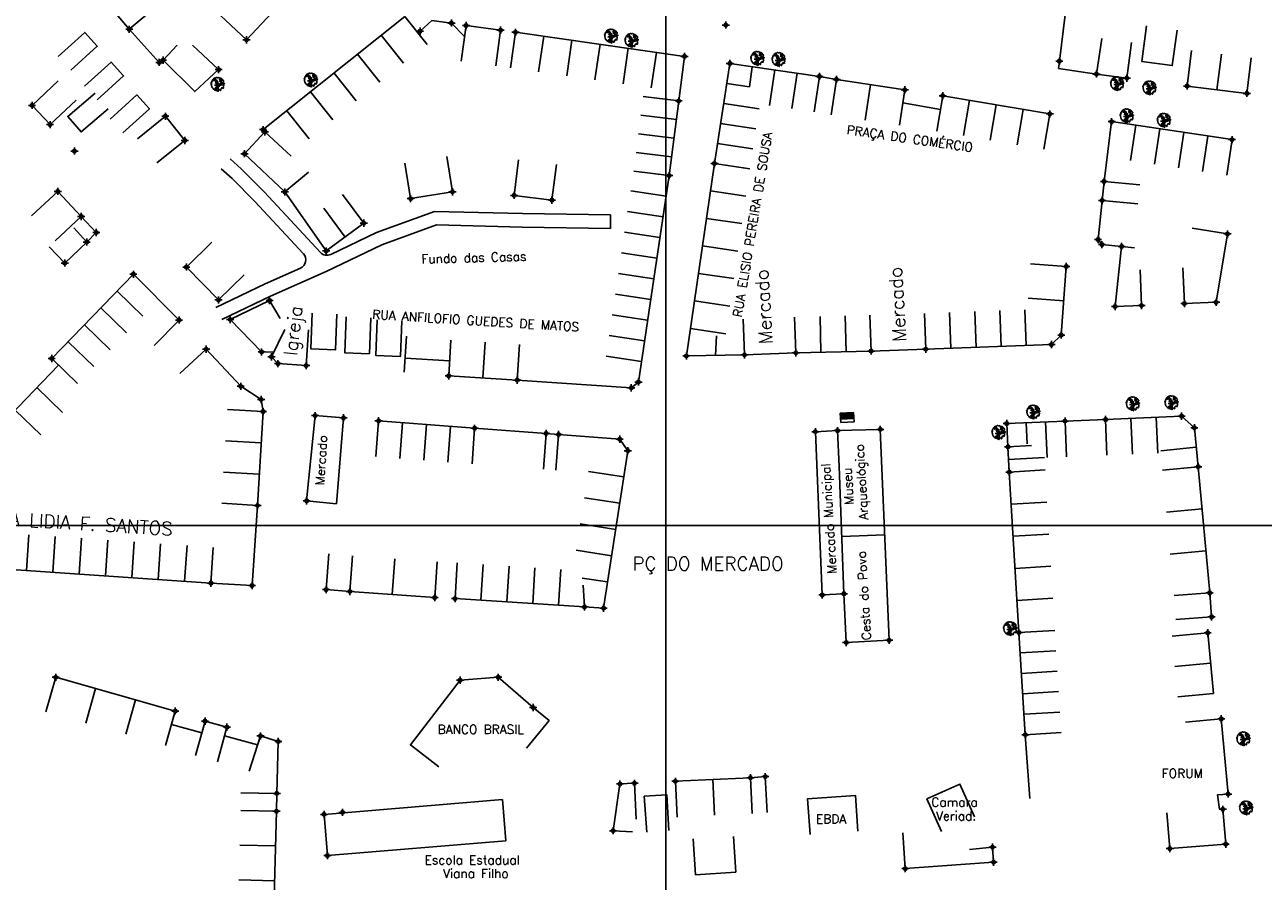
# Model space of a CAD drawing. Extents: x 539028 to 544996, y 8596245 to 8601028.
# Tile 6 of 41: x 541502 to 541779, y 8597684 to 8597875. Entities that reach past the tile are written whole.
import ezdxf
from ezdxf.enums import TextEntityAlignment as Align
from ezdxf.lldxf.tags import DXFTag

# ---------------------------------------------------------------- set-up
doc = ezdxf.new("R2010")
doc.units = 0
doc.header["$MEASUREMENT"] = 0
doc.header["$PDMODE"] = 34
doc.header["$PDSIZE"] = 0.8
for name, color, linetype in [('ARVORE', 100, 'Continuous'), ('CAMPO_FUT', 7, 'Continuous'), ('CASA', 2, 'Continuous'), ('CERCA', 9, 'CERCA_LINE'), ('CX', 7, 'Continuous'), ('ESTACAO', 4, 'Continuous'), ('ESTRADA_BARRO', 7, 'DASHED'), ('MALHA', 9, 'Continuous'), ('TEXTO', 2, 'Continuous'), ('TXT_NRUA', 2, 'Continuous')]:
    doc.layers.add(name, color=color, linetype=linetype)
doc.styles.add('GEOSIS', font='ROMANS.SHX')
doc.styles.get("Standard").update_dxf_attribs({"font": 'romans.shx'})
doc.linetypes.add('CERCA_LINE', pattern='A,0.5,-0.2,["X",Standard,S=0.1,R=0,X=-0.1,Y=-0.05],-0.25', length=0.95)
tags = doc.linetypes.add('DASHED', pattern=[0.75, 0.5, -0.25]).pattern_tags.tags
tags[6:7] = [DXFTag(74, 4), DXFTag(75, 0), DXFTag(340, '0'), DXFTag(46, 1.0), DXFTag(50, 0.0), DXFTag(44, 0.0), DXFTag(45, 0.0)]
tags[4:5] = [DXFTag(74, 4), DXFTag(75, 0), DXFTag(340, '0'), DXFTag(46, 1.0), DXFTag(50, 0.0), DXFTag(44, 0.0), DXFTag(45, 0.0)]

# ---------------------------------------------------------------- blocks, each defined once
blk = doc.blocks.new('CAMPO')
at = {"layer": 'CAMPO_FUT'}
for p, q in [((-12.92, 36.45), (-22.33, 45.42)), ((-33.62, 14.73), (-12.92, 36.45)), ((-43.03, 23.7), (-33.62, 14.73))]:
    blk.add_line(p, q, dxfattribs=at)
for points in [[(-55.1, 11.03), (-10.26, 58.08)], [(-10.26, 58.08), (-55.1, 11.03)], [(-10.26, 58.08), (58.51, -7.45)], [(24.13, 25.31), (-20.72, -21.74)], [(-55.1, 11.03), (13.67, -54.51)], [(58.51, -7.45), (13.67, -54.51)], [(46.44, -20.12), (37.03, -11.15), (16.33, -32.87), (25.74, -41.84)], [(37.03, -11.15), (16.33, -32.87)]]:
    blk.add_lwpolyline(points, dxfattribs=at)
blk.add_circle((1.7, 1.79), 11.96, dxfattribs=at)
for centre, start, end in [((-23.27, 25.59), 226.37855, 46.37855), ((26.68, -22.01), 46.37855, 226.37855)]:
    blk.add_arc(centre, 5.73, start, end, dxfattribs=at)
blk = doc.blocks.new('C')
at = {"layer": 'CASA'}
blk.add_lwpolyline([(0, 0), (0, 8)], dxfattribs=at)
blk = doc.blocks.new('ARVORE6')
for points in [[(-1.78, 2.18), (-1.87, 2.12), (-1.86, 2.06), (-1.96, 2), (-2.05, 1.97), (-2.08, 1.89), (-2.06, 1.79), (-2.1, 1.68), (-2.19, 1.63), (-2.27, 1.6), (-2.33, 1.57), (-2.45, 1.36), (-2.33, 1.3), (-2.23, 1.35), (-2.22, 1.26), (-2.33, 1.2), (-2.41, 1.18), (-2.5, 1.15), (-2.45, 1.07), (-2.41, 1.02), (-2.44, 0.93), (-2.62, 0.85), (-2.67, 0.79), (-2.68, 0.7), (-2.63, 0.68), (-2.63, 0.68), (-2.72, 0.62), (-2.77, 0.64), (-2.8, 0.64), (-2.76, 0.56), (-2.6, 0.57), (-2.52, 0.53), (-2.52, 0.45), (-2.55, 0.3), (-2.67, 0.25), (-2.67, 0.14), (-2.62, 0.04), (-2.54, -0.02), (-2.64, -0.1), (-2.71, -0.18), (-2.55, -0.26), (-2.51, -0.35), (-2.52, -0.52), (-2.56, -0.64), (-2.47, -0.83), (-2.4, -0.89), (-2.4, -0.98), (-2.37, -1.12), (-2.27, -1.33), (-2.13, -1.49), (-2.01, -1.61), (-1.91, -1.6), (-1.82, -1.73), (-1.82, -1.97), (-1.67, -2.08), (-1.49, -2.07), (-1.39, -2.11), (-1.32, -2.23), (-1.16, -2.42), (-0.93, -2.41), (-0.86, -2.4), (-0.72, -2.42), (-0.63, -2.56), (-0.57, -2.61), (-0.47, -2.6), (-0.42, -2.64), (-0.31, -2.66), (-0.21, -2.67), (-0.05, -2.69), (0.08, -2.72), (0.33, -2.98), (0.41, -2.85), (0.29, -2.74), (0.37, -2.7), (0.37, -2.57), (0.35, -2.45), (0.49, -2.41), (0.48, -2.27), (0.55, -2.2), (0.71, -2.27), (0.86, -2.29), (0.93, -2.24), (1.05, -2.42), (1.2, -2.34), (1.2, -2.58), (1.34, -2.57), (1.43, -2.44), (1.51, -2.34), (1.36, -2.24), (1.43, -2.14), (1.39, -2.09), (1.47, -2.01), (1.5, -1.96), (1.43, -1.84), (1.5, -1.8), (1.6, -1.74), (1.69, -1.67), (1.78, -1.64), (1.8, -1.74), (1.86, -1.66), (1.81, -1.55), (1.82, -1.42), (1.99, -1.37), (2.13, -1.42), (2.06, -1.53), (2.22, -1.64), (2.33, -1.61), (2.46, -1.55), (2.59, -1.56), (2.55, -1.46), (2.48, -1.32), (2.56, -1.2), (2.63, -1.06), (2.62, -0.92), (2.62, -0.78), (2.67, -0.66), (2.68, -0.46), (2.57, -0.39), (2.51, -0.26), (2.59, -0.13), (2.7, -0.02), (2.83, 0.11), (2.96, 0.28), (2.92, 0.43), (2.91, 0.44), (2.81, 0.32), (2.7, 0.39), (2.73, 0.48), (2.68, 0.53), (2.6, 0.48), (2.4, 0.45), (2.42, 0.58), (2.5, 0.64), (2.48, 0.76), (2.34, 0.89), (2.54, 0.99), (2.59, 1.1), (2.57, 1.23), (2.55, 1.36), (2.62, 1.47), (2.63, 1.57), (2.5, 1.63), (2.35, 1.59), (2.24, 1.71), (2.23, 1.89), (2.21, 1.98), (2.15, 2.13), (1.92, 2.14), (1.79, 2.22), (1.77, 2.29), (1.73, 2.39), (1.69, 2.5), (1.51, 2.62), (1.35, 2.59), (1.28, 2.53), (1.19, 2.58), (1.11, 2.69), (0.99, 2.74), (0.84, 2.66), (0.73, 2.81), (0.32, 2.98), (0.23, 2.85), (0.07, 2.78), (-0.06, 2.82), (-0.27, 2.96), (-0.48, 3), (-0.62, 2.87), (-0.7, 2.78), (-0.82, 2.74), (-0.98, 2.81), (-1.11, 2.78), (-1.2, 2.57), (-1.42, 2.56), (-1.58, 2.52), (-1.57, 2.41), (-1.77, 2.34), (-1.73, 2.23), (-1.75, 2.2)], [(-0.88, 2.44), (-0.95, 2.35), (-0.87, 2.29), (-0.92, 2.24), (-0.88, 2.15), (-0.78, 2.14), (-0.74, 2.15), (-0.67, 2.08), (-0.7, 2.02), (-0.8, 1.98), (-0.92, 1.89), (-0.95, 1.77), (-0.81, 1.75), (-0.7, 1.77), (-0.59, 1.82), (-0.46, 1.77), (-0.51, 1.71), (-0.49, 1.63), (-0.34, 1.66), (-0.27, 1.68), (-0.09, 1.52), (-0.27, 1.42), (-0.32, 1.37), (-0.18, 1.25), (0, 1.26), (0.14, 1.15), (0.04, 1.02), (-0.03, 0.86), (-0.02, 0.8), (-0.17, 0.76), (-0.27, 0.72), (-0.29, 0.58), (-0.48, 0.53), (-0.51, 0.64), (-0.48, 0.74), (-0.6, 0.74), (-0.74, 0.68), (-0.83, 0.62), (-0.91, 0.65), (-0.75, 0.84), (-0.75, 0.9), (-0.78, 0.97), (-0.71, 1.09), (-0.8, 1.19), (-0.68, 1.38), (-0.8, 1.61), (-0.8, 1.69), (-0.88, 1.7), (-0.97, 1.64), (-1.06, 1.59), (-1.12, 1.63), (-1.14, 1.67), (-1.32, 1.64), (-1.38, 1.57), (-1.51, 1.46), (-1.51, 1.46), (-1.56, 1.55), (-1.56, 1.63), (-1.61, 1.7), (-1.56, 1.82), (-1.53, 1.91), (-1.43, 1.98), (-1.4, 2.07), (-1.26, 2.08), (-1.21, 2.2), (-1.1, 2.21), (-0.99, 2.32), (-0.95, 2.39)], [(-0.91, 1.69), (-1.13, 1.76), (-1.24, 2.14), (-1.27, 2.14), (-1.18, 1.78), (-1.57, 1.66), (-1.57, 1.63), (-1.12, 1.73), (-0.99, 1.67)], [(-1.27, 1.75), (-1.25, 1.72), (-1.3, 1.74)], [(-1.06, 1.74), (-1.06, 1.72), (-1.01, 1.73)], [(0, 0.91), (-0.4, 1.34), (-0.4, 1.68), (-0.44, 1.68), (-0.45, 1.4), (-0.8, 1.64), (-0.81, 1.61), (-0.48, 1.35), (-0.18, 0.98), (-0.75, 0.89), (-0.75, 0.86), (-0.15, 0.91), (-0.07, 0.81)], [(-0.49, 0.94), (-0.49, 0.89), (-0.53, 0.92)], [(-0.51, 1.38), (-0.49, 1.43)], [(-0.35, 1.21), (-0.32, 1.26), (-0.39, 1.24)], [(-0.22, 1), (-0.25, 0.91), (-0.29, 0.97), (-0.29, 0.92)], [(-0.23, 1.06), (-0.18, 1.12), (-0.27, 1.1)], [(-0.09, 0.88), (-0.05, 0.95), (-0.13, 0.9), (-0.09, 0.99)], [(1.21, 2.06), (1.32, 1.92), (1.4, 1.99), (1.43, 2.02), (1.55, 2.02), (1.51, 1.88), (1.59, 1.85), (1.69, 1.84), (1.75, 1.77), (1.61, 1.68), (1.7, 1.6), (1.85, 1.57), (1.72, 1.47), (1.62, 1.45), (1.48, 1.42), (1.48, 1.18), (1.36, 1.16), (1.19, 1.3), (1.2, 1.31), (1.09, 1.3), (1.07, 1.23), (0.97, 1.25), (0.92, 1.33), (1.11, 1.55), (1.06, 1.66), (1.03, 1.75), (0.96, 1.81), (0.99, 1.96), (0.83, 2.05), (0.94, 2.19), (0.97, 2.22), (1.05, 2.28), (1.1, 2.22), (1.25, 2.06), (1.28, 2.03)], [(1.17, 1.62), (1.07, 1.45), (1.49, 1.26), (1.49, 1.24), (1.03, 1.41), (0.94, 1.3)], [(1.07, 1.61), (1.51, 1.9), (1.55, 1.88), (1.16, 1.57)], [(1.11, 1.63), (1.17, 1.6), (1.14, 1.67), (1.22, 1.64), (1.22, 1.69)], [(1.17, 1.41), (1.13, 1.38), (1.18, 1.41), (1.18, 1.35)], [(1.35, 0.46), (1.31, 0.36), (1.17, 0.31), (1.19, 0.12), (1.23, 0.12), (1.35, 0.12), (1.61, 0.22), (1.69, 0.16), (1.65, 0.07), (1.7, -0.02), (1.84, -0.09), (1.93, -0.07), (2.01, -0.17), (2.19, -0.18), (2.26, -0.21), (2.39, -0.13), (2.33, 0.05), (2.47, 0.12), (2.51, 0.31), (2.33, 0.5), (2.42, 0.64), (2.36, 0.77), (2.27, 0.83), (2.12, 0.82), (2.02, 0.94), (1.83, 0.86), (1.8, 0.82), (1.62, 0.74), (1.48, 0.64), (1.48, 0.48), (1.33, 0.48), (1.32, 0.31)], [(1.34, 1.8), (1.41, 1.76), (1.41, 1.82)], [(1.38, 0.16), (1.81, 0.34), (1.96, 0.66), (1.97, 0.94), (1.97, 0.62), (1.88, 0.35), (2.44, 0.3), (1.88, 0.29), (1.7, 0.18)], [(1.47, 0.19), (1.51, 0.17), (1.52, 0.22), (1.55, 0.21), (1.61, 0.25), (1.71, 0.21)], [(1.78, 0.32), (1.84, 0.28), (1.77, 0.29)], [(1.88, 0.47), (1.93, 0.45), (1.88, 0.43), (1.91, 0.4), (1.85, 0.38)], [(1.98, 0.34), (1.98, 0.28), (2.02, 0.34)], [(0.19, -1.76), (0.02, -1.82), (0.05, -1.9), (0, -1.95), (-0.03, -1.97), (-0.07, -2.06), (-0.05, -2.11), (-0.03, -2.18), (-0.17, -2.19), (-0.25, -2.1), (-0.38, -2.11), (-0.49, -2.16), (-0.53, -2.05), (-0.56, -2.02), (-0.66, -1.97), (-0.77, -2.06), (-0.84, -2.13), (-1.03, -2.13), (-1.06, -2.11), (-1.07, -2.02), (-1.11, -1.99), (-1.25, -1.88), (-1.09, -1.77), (-1, -1.63), (-1.02, -1.52), (-0.91, -1.45), (-0.76, -1.31), (-0.7, -1.28), (-0.54, -1.31), (-0.45, -1.44), (-0.34, -1.39), (-0.2, -1.28), (0, -1.15), (-0.09, -0.96), (0.07, -0.87), (0.11, -0.89), (0.41, -1.08), (0.32, -1.14), (0.26, -1.19), (0.28, -1.24), (0.43, -1.31), (0.32, -1.38), (0.37, -1.96), (0.39, -2), (0.31, -1.87), (0.43, -1.76), (0.43, -1.68), (0.36, -1.63), (0.21, -1.68), (0.12, -1.73)], [(-0.77, -1.87), (-1.1, -2.03), (-0.78, -1.91), (-0.7, -2.04), (-0.73, -1.88)], [(-0.19, -1.31), (-0.25, -1.56), (-0.84, -1.91), (-0.27, -1.66), (-0.33, -2.11), (-0.26, -2.1), (-0.05, -1.15)], [(-0.27, -1.58), (-0.28, -1.66), (-0.33, -1.61), (-0.35, -1.67), (-0.39, -1.65), (-0.41, -1.68)], [(-0.29, -1.96), (-0.24, -1.98), (-0.31, -2.01)], [(-0.27, -1.74), (-0.21, -1.78), (-0.29, -1.83)], [(-0.21, -1.55), (-0.16, -1.58), (-0.24, -1.57)], [(-0.18, -1.24), (-0.1, -1.25), (-0.18, -1.29), (-0.1, -1.33), (-0.18, -1.35), (-0.1, -1.41)]]:
    blk.add_lwpolyline(points)

msp = doc.modelspace()

# ---------------------------------------------------------------- linework, layer by layer
at = {"layer": 'ARVORE'}
for p in [(541633.352, 8597872.295, 699.908), (541637.905, 8597871.323, 699.976), (541666.042, 8597867.305, 699.871), (541670.784, 8597867.063, 699.865), (541545.4, 8597861.52, 699.094), (541566.226, 8597862.48, 699.139), (541746.451, 8597861.655, 700.609), (541753.683, 8597860.717, 700.702), (541748.607, 8597854.481, 700.69), (541756.904, 8597853.484, 700.779), (541727.7, 8597788.285, 702.822), (541749.953, 8597790.126, 702.888), (541758.6, 8597790.389, 702.828), (541719.94, 8597783.708, 703.016), (541722.532, 8597739.901, 704.455), (541774.678, 8597715.273, 705.01), (541775.279, 8597699.837, 705.489)]:
    msp.add_point(p, dxfattribs=at)
at = {"layer": 'CASA'}
for p, q in [((541551.785, 8597871.635, 698.549), (541569.891, 8597891.064, 698.549)), ((541551.785, 8597871.635, 699.155), (541545.946, 8597877.104, 699.155)), ((541610.788, 8597865.414, 700.066), (541611.916, 8597873.334, 700.066)), ((541611.916, 8597873.334, 700.066), (541649.705, 8597867.951, 700.066)), ((541763.015, 8597869.266, 701.285), (541762.033, 8597861.327, 701.285)), ((541649.705, 8597867.951, 700.066), (541648.401, 8597857.981, 700.066)), ((541659.838, 8597866.37, 699.959), (541656.382, 8597844.014, 699.959)), ((541775.4, 8597859.673, 701.285), (541776.383, 8597867.612, 701.285)), ((541683.67, 8597862.81, 700.239), (541682.454, 8597854.902, 700.239)), ((541698.939, 8597860.462, 700.239), (541683.67, 8597862.81, 700.239)), ((541762.033, 8597861.327, 701.285), (541775.4, 8597859.673, 701.285)), ((541507.87, 8597852.702, 699.354), (541513.747, 8597858.13, 699.354)), ((541640.466, 8597858.994, 700.066), (541648.401, 8597857.981, 700.066)), ((541648.401, 8597857.981, 700.066), (541646.272, 8597841.311, 700.066)), ((541697.723, 8597852.555, 700.239), (541698.939, 8597860.462, 700.239)), ((541707.406, 8597859.155, 700.709), (541706.062, 8597851.269, 700.709)), ((541731.357, 8597855.074, 700.709), (541707.406, 8597859.155, 700.709)), ((541730.013, 8597847.187, 700.709), (541731.357, 8597855.074, 700.709)), ((541743.478, 8597840.006, 701.384), (541745.173, 8597853.369, 701.384)), ((541745.173, 8597853.369, 701.384), (541772.079, 8597849.345, 701.384)), ((541772.079, 8597849.345, 701.384), (541770.896, 8597841.433, 701.384)), ((541656.382, 8597844.014, 700.808), (541650.105, 8597801, 700.808)), ((541656.382, 8597844.014, 699.959), (541664.288, 8597842.792, 699.959)), ((541646.272, 8597841.311, 700.066), (541638.336, 8597842.325, 700.066)), ((541639.394, 8597795.181, 700.066), (541646.272, 8597841.311, 700.066)), ((541569.611, 8597824.471, 700.912), (541560.362, 8597837.66, 700.912)), ((541573.25, 8597837.11, 700.912), (541578.006, 8597830.678, 700.912)), ((541569.053, 8597834.007, 700.912), (541573.809, 8597827.574, 700.912)), ((541578.006, 8597830.678, 700.912), (541569.611, 8597824.471, 700.912)), ((541508.247, 8597800.434, 700.562), (541526.505, 8597819.265, 700.562)), ((541526.505, 8597819.265, 700.562), (541536.718, 8597809.043, 700.562)), ((541735.027, 8597821.01, 700.626), (541733.906, 8597805.679, 700.626)), ((541536.718, 8597809.043, 700.562), (541531.117, 8597803.331, 700.562)), ((541674.258, 8597809.702, 702.215), (541674.574, 8597801.708, 702.215)), ((541691.403, 8597802.108, 702.215), (541691.131, 8597810.103, 702.215)), ((541733.906, 8597805.679, 700.626), (541731.715, 8597803.554, 700.626)), ((541612.84, 8597803.594, 700.066), (541612.302, 8597795.612, 700.066)), ((541731.715, 8597803.554, 700.626), (541703.616, 8597802.523, 700.626)), ((541513.991, 8597794.865, 700.562), (541508.247, 8597800.434, 700.562)), ((541650.105, 8597801, 700.808), (541663.109, 8597801.255, 700.808)), ((541663.109, 8597801.255, 700.808), (541663.109, 8597801.255, 700.808)), ((541674.574, 8597801.708, 702.215), (541691.403, 8597802.108, 702.215)), ((541555.069, 8597791.287, 700.565), (541550.492, 8597794.23, 700.565)), ((541612.302, 8597795.612, 700.066), (541637.787, 8597793.893, 700.066)), ((541637.787, 8597793.893, 700.066), (541639.394, 8597795.181, 700.066)), ((541555.494, 8597788.579, 700.565), (541547.509, 8597789.057, 700.565)), ((541555.494, 8597788.579, 700.565), (541555.069, 8597791.287, 700.565)), ((541554.239, 8597767.604, 700.565), (541555.494, 8597788.579, 700.565)), ((541581.306, 8597786.51, 701.416), (541602.788, 8597784.854, 701.416)), ((541734.751, 8597786.469, 703.265), (541721.71, 8597785.901, 703.265)), ((541721.71, 8597785.901, 703.265), (541721.989, 8597780.713, 703.265)), ((541726.057, 8597786.09, 703.265), (541726.283, 8597781.361, 703.265)), ((541760.8, 8597787.57, 703.066), (541743.815, 8597786.799, 703.066)), ((541763.66, 8597784.978, 703.066), (541760.8, 8597787.57, 703.066)), ((541602.788, 8597784.854, 701.416), (541602.219, 8597776.874, 701.416)), ((541621.543, 8597783.463, 701.416), (541635.202, 8597782.421, 701.416)), ((541764.52, 8597776.259, 703.066), (541763.66, 8597784.978, 703.066)), ((541635.202, 8597782.421, 701.416), (541637.017, 8597779.842, 701.416)), ((541727.25, 8597780.985, 703.311), (541721.989, 8597780.713, 703.311)), ((541721.989, 8597780.713, 703.311), (541722.294, 8597775.061, 703.311)), ((541637.017, 8597779.842, 701.416), (541631.608, 8597744.653, 701.416)), ((541730.13, 8597778.318, 703.311), (541722.142, 8597777.887, 703.311)), ((541722.294, 8597775.061, 704.661), (541730.279, 8597775.543, 704.661)), ((541724.457, 8597739.211, 704.661), (541722.294, 8597775.061, 704.661)), ((541756.559, 8597775.473, 703.066), (541764.52, 8597776.259, 703.066)), ((541543.837, 8597750.257), (541544.317, 8597758.243)), ((541467.217, 8597755.522), (541543.837, 8597750.257)), ((541584.934, 8597755.679, 702.966), (541584.368, 8597747.699, 702.966)), ((541594.421, 8597755.006, 702.966), (541593.855, 8597747.026, 702.966)), ((541593.855, 8597747.026, 702.966), (541574.881, 8597748.372, 702.966)), ((541631.608, 8597744.653, 701.416), (541627.34, 8597744.935, 701.416)), ((541724.457, 8597739.211, 705.431), (541732.442, 8597739.693, 705.431)), ((541725.873, 8597716.387, 705.431), (541724.457, 8597739.211, 705.431)), ((541509.134, 8597729.206, 702.722), (541506.963, 8597721.507, 702.722)), ((541535.873, 8597721.667, 702.722), (541509.134, 8597729.206, 702.722)), ((541533.702, 8597713.968, 702.722), (541535.873, 8597721.667, 702.722)), ((541733.857, 8597716.882, 705.431), (541725.873, 8597716.387, 705.431)), ((541664.441, 8597706.759, 705.707), (541647.645, 8597705.97, 705.707)), ((541647.645, 8597705.97, 705.707), (541648.021, 8597697.979, 705.707)), ((541608.98, 8597701.9, 704.351), (541569.117, 8597698.587, 704.351)), ((541608.98, 8597701.9, 704.351), (541609.746, 8597692.678, 704.351)), ((541558.488, 8597699.279, 704.193), (541550.489, 8597699.413, 704.193)), ((541557.846, 8597675.98, 704.193), (541558.488, 8597699.279, 704.193)), ((541569.117, 8597698.587, 704.351), (541569.884, 8597689.364, 704.351)), ((541569.884, 8597689.364, 704.351), (541609.746, 8597692.678, 704.351))]:
    msp.add_line(p, q, dxfattribs=at)
for points, elevation in [([(541531.714, 8597879.146), (541525.583, 8597874.007), (541521.868, 8597878.439), (541522.756, 8597879.347), (541527.999, 8597883.578)], 699.194), ([(541555.491, 8597851.579), (541587.206, 8597876.887)], 699.485), ([(541590.578, 8597873.577), (541593.216, 8597875.985), (541597.597, 8597875.392), (541600.526, 8597872.368)], 699.902), ([(541607.509, 8597865.864), (541608.577, 8597873.793), (541600.858, 8597874.832), (541599.79, 8597866.904)], 699.902), ([(541742.953, 8597871.922), (541741.784, 8597864.008), (541733.301, 8597865.26), (541733.493, 8597866.89), (541734.782, 8597877.206)], 700.655), ([(541533.134, 8597867.097), (541540.24, 8597860.076), (541545.561, 8597864.99), (541539.722, 8597870.459)], 699.194), ([(541533.134, 8597867.097), (541536.289, 8597870.42)], 699.194), ([(541749.623, 8597871.023), (541748.555, 8597863.095), (541741.784, 8597864.008)], 700.739), ([(541679.858, 8597863.473), (541659.838, 8597866.37)], 700.239), ([(541664.843, 8597865.645), (541664.188, 8597861.119)], 700.239), ([(541678.712, 8597855.555), (541679.858, 8597863.473)], 700.808), ([(541683.67, 8597862.81), (541679.858, 8597863.473)], 700.239), ([(541509.703, 8597862.457), (541503.859, 8597856.994), (541507.87, 8597852.702)], 699.188), ([(541659.147, 8597861.899), (541664.188, 8597861.119)], 699.959), ([(541698.489, 8597857.536), (541706.886, 8597856.105)], 700.239), ([(541531.771, 8597844.15), (541538.006, 8597849.163), (541533.66, 8597854.569), (541527.425, 8597849.556)], 699.594), ([(541560.362, 8597837.66), (541551.353, 8597846.202), (541555.906, 8597851.088), (541561.759, 8597845.634)], 700.299), ([(541555.906, 8597851.088), (541555.491, 8597851.579)], 699.507), ([(541560.362, 8597837.66), (541551.353, 8597846.202)], 700.299), ([(541587.183, 8597844.065), (541588.47, 8597836.169), (541597.84, 8597837.696), (541596.554, 8597845.592)], 701.049), ([(541612.616, 8597844.826), (541611.626, 8597836.888), (541620.075, 8597835.834), (541621.065, 8597843.773)], 700.958), ([(541560.362, 8597837.66), (541565.62, 8597842.063)], 700.299), ([(541751.439, 8597839.219), (541743.478, 8597840.006), (541743.058, 8597835.755), (541751.019, 8597834.968)], 701.384), ([(541503.767, 8597832.316), (541509.607, 8597837.783), (541514.847, 8597832.184), (541509.007, 8597826.717)], 699.428), ([(541763.169, 8597829.58), (541771.06, 8597828.268), (541768.523, 8597812.999), (541761.43, 8597812.718), (541761.113, 8597820.712)], 702.079), ([(541551.253, 8597819.106), (541545.531, 8597813.515), (541538.346, 8597820.869), (541544.068, 8597826.46)], 700.252), ([(541751.535, 8597820.277), (541751.837, 8597812.283), (541745.937, 8597812.06), (541747.402, 8597825.485)], 702.46), ([(541727.049, 8597821.594), (541735.027, 8597821.01)], 700.626), ([(541557.873, 8597801.848), (541555.176, 8597801.897), (541548.151, 8597809.152), (541556.952, 8597813.38)], 701.454), ([(541556.952, 8597813.38), (541559.345, 8597809.358)], 700.642), ([(541662.793, 8597809.249), (541663.109, 8597801.255), (541674.574, 8597801.708)], 702.215), ([(541691.403, 8597802.108), (541703.616, 8597802.523), (541703.344, 8597810.518)], 700.626), ([(541565.659, 8597806.841), (541565.133, 8597798.858), (541558.82, 8597799.302), (541557.364, 8597800.813), (541560.374, 8597806.921)], 701.454), ([(541587.575, 8597805.396), (541587.049, 8597797.413)], 701.454), ([(541656.607, 8597801.127), (541656.863, 8597805.497)], 700.808), ([(541550.492, 8597794.23), (541542.767, 8597802.532), (541536.91, 8597797.082)], 700.565), ([(541597.477, 8597804.541), (541596.985, 8597796.557)], 700.066), ([(541605.136, 8597804.069), (541604.643, 8597796.084)], 700.066), ([(541587.252, 8597800.501), (541597.19, 8597799.888)], 701.454), ([(541495.228, 8597783.884), (541509.76, 8597798.977)], 700.696), ([(541596.985, 8597796.557), (541612.302, 8597795.612)], 700.066), ([(541580.691, 8597778.533), (541581.306, 8597786.51)], 701.416), ([(541744.105, 8597778.804), (541743.815, 8597786.799), (541734.751, 8597786.469), (541735.099, 8597778.477)], 703.265), ([(541602.788, 8597784.854), (541618.772, 8597783.715)], 701.416), ([(541618.204, 8597775.735), (541618.772, 8597783.715), (541621.543, 8597783.463), (541620.934, 8597775.487)], 701.416), ([(541683.91, 8597784.325), (541678.939, 8597784.087), (541680.486, 8597747.603), (541685.329, 8597747.878), (541685.845, 8597736.991), (541695.45, 8597737.485)], 704.683), ([(541695.45, 8597737.485), (541693.458, 8597784.612), (541683.91, 8597784.325), (541684.293, 8597776.334)], 704.683), ([(541685.329, 8597747.878), (541684.293, 8597776.334)], 704.683), ([(541764.52, 8597776.259), (541767.099, 8597748.059)], 703.066), ([(541544.317, 8597758.243), (541543.837, 8597750.257), (541553.024, 8597749.705), (541554.239, 8597767.604), (541546.257, 8597768.145)], 700.565), ([(541694.454, 8597761.048), (541684.862, 8597760.699)], 704.683), ([(541575.448, 8597756.352), (541574.881, 8597748.372), (541569.576, 8597748.799), (541570.217, 8597756.773)], 702.966), ([(541598.908, 8597754.774), (541598.396, 8597746.79)], 701.416), ([(541626.846, 8597751.386), (541632.51, 8597750.518)], 701.416), ([(541627.34, 8597744.935), (541627.042, 8597749.812)], 701.416), ([(541759.532, 8597742.097), (541767.509, 8597742.707), (541767.099, 8597748.059), (541759.123, 8597747.449)], 703.066), ([(541598.396, 8597746.79), (541627.34, 8597744.935)], 701.416), ([(541759.94, 8597724.861), (541767.905, 8597725.6), (541766.647, 8597739.16), (541758.682, 8597738.421)], 704.398), ([(541767.276, 8597732.382), (541759.31, 8597731.643)], 704.692), ([(541757.53, 8597698.89), (541758.174, 8597690.916), (541770.673, 8597691.927), (541770.016, 8597699.718), (541769.267, 8597699.751), (541768.85, 8597702.981), (541771.224, 8597703.123), (541769.672, 8597719.914), (541761.706, 8597719.178)], 704.692), ([(541535.031, 8597718.682), (541541.798, 8597716.808)], 702.722), ([(541545.28, 8597710.355), (541547.415, 8597718.065), (541542.521, 8597719.42), (541540.386, 8597711.71)], 703.42), ([(541554.918, 8597716.097), (541552.354, 8597708.212)], 703.795), ([(541558.555, 8597703.273), (541558.897, 8597714.869), (541554.918, 8597716.097)], 703.795), ([(541668.19, 8597699.029), (541667.759, 8597707.017), (541664.441, 8597706.759), (541664.817, 8597698.768)], 705.791), ([(541558.488, 8597699.279), (541558.555, 8597703.273), (541550.556, 8597703.407)], 704.193), ([(541638.887, 8597697.527), (541638.522, 8597705.518), (541635.271, 8597705.37), (541633.729, 8597694.937)], 705.604), ([(541641.24, 8597694.571), (541640.699, 8597702.646), (541645.771, 8597702.93), (541646.218, 8597694.943)], 706.281), ([(541638.094, 8597694.703), (541633.729, 8597694.937)], 706.281), ([(541698.462, 8597694.427), (541699.046, 8597686.449), (541718.773, 8597687.892), (541718.537, 8597691.258)], 706.281)]:
    msp.add_lwpolyline(points, dxfattribs=dict(at, elevation=elevation))
for points in [[(541752.975, 8597874.751), (541751.904, 8597866.823), (541758.723, 8597865.902), (541759.794, 8597873.83)], [(541509.694, 8597867.948), (541515.624, 8597873.318), (541518.426, 8597870.224), (541512.495, 8597864.854)], [(541515.592, 8597861.318), (541521.522, 8597866.688), (541524.323, 8597863.594), (541518.393, 8597858.224)], [(541517.93, 8597859.738), (541511.845, 8597854.544), (541514.815, 8597851.066), (541520.899, 8597856.259)], [(541521.342, 8597853.952), (541527.272, 8597859.321), (541530.074, 8597856.227), (541524.143, 8597850.858)], [(541750.296, 8597825.154), (541747.402, 8597825.485), (541743.002, 8597825.892), (541742.133, 8597827.032), (541743.058, 8597835.755)], [(541516.075, 8597826.463), (541518.222, 8597828.6), (541514.847, 8597832.184)], [(541513.228, 8597829.647), (541516.075, 8597826.463), (541511.166, 8597821.778), (541507.708, 8597825.369)], [(541566.484, 8597810.562), (541566.183, 8597802.568), (541571.68, 8597802.361), (541571.982, 8597810.355)], [(541574.066, 8597809.72), (541573.765, 8597801.726), (541579.262, 8597801.518), (541579.564, 8597809.513)], [(541581.016, 8597809.098), (541580.715, 8597801.104), (541586.212, 8597800.896), (541586.514, 8597808.891)], [(541614.339, 8597713.361), (541619.428, 8597719.533), (541615.873, 8597722.465), (541608.06, 8597729.216), (541599.529, 8597728.575), (541588.425, 8597714.096), (541594.773, 8597709.228)], [(541707.126, 8597694.736), (541703.861, 8597702.039), (541711.264, 8597705.348), (541714.529, 8597698.045)], [(541677.751, 8597694.06), (541677.171, 8597702.039), (541687.886, 8597702.818), (541688.466, 8597694.839)], [(541651.651, 8597693.084), (541652.171, 8597685.101), (541661.132, 8597685.685), (541660.612, 8597693.668)], [(541713.407, 8597690.748), (541718.537, 8597691.258)]]:
    msp.add_lwpolyline(points, dxfattribs=at)
at = {"layer": 'CASA', "elevation": 701.687}
msp.add_lwpolyline([(541571.934, 8597767.953), (541573.473, 8597787.166), (541567.135, 8597787.673), (541565.226, 8597768.625), (541571.934, 8597767.953)], close=True, dxfattribs=at)
at = {"layer": 'CASA', "color": 7}
for points in [[(541684.5, 8597788.248), (541687.496, 8597788.402)], [(541684.5, 8597788.248), (541684.6, 8597786.163)], [(541684.51, 8597788.048), (541687.506, 8597788.203)], [(541684.52, 8597787.848), (541687.516, 8597788.003)], [(541684.531, 8597787.649), (541687.527, 8597787.803)], [(541684.541, 8597787.449), (541687.537, 8597787.603)], [(541684.551, 8597787.249), (541687.547, 8597787.404)], [(541684.561, 8597787.049), (541687.557, 8597787.204)], [(541684.572, 8597786.85), (541687.568, 8597787.004)], [(541684.6, 8597786.163), (541687.598, 8597786.285)], [(541687.496, 8597788.392), (541687.598, 8597786.285)]]:
    msp.add_lwpolyline(points, dxfattribs=at)
at = {"layer": 'CASA'}
for p in [(541525.583, 8597874.007, 699.194), (541597.597, 8597875.392, 699.862), (541600.858, 8597874.832, 699.902), (541608.577, 8597873.793, 699.949), (541551.785, 8597871.635, 699.155), (541590.578, 8597873.577, 699.902), (541611.916, 8597873.334, 700.066), (541533.134, 8597867.097, 699.346), (541649.705, 8597867.951, 700.45), (541659.838, 8597866.37, 699.959), (541733.493, 8597866.89, 700.446), (541545.561, 8597864.99, 699.2), (541679.858, 8597863.473, 700.239), (541683.67, 8597862.81, 700.512), (541741.784, 8597864.008, 700.655), (541748.555, 8597863.095, 700.739), (541698.939, 8597860.462, 700.019), (541762.033, 8597861.327, 701.072), (541648.401, 8597857.981, 700.525), (541707.406, 8597859.155, 700.709), (541775.4, 8597859.673, 701.285), (541503.859, 8597856.994, 698.975), (541533.66, 8597854.569, 699.594), (541731.357, 8597855.074, 700.626), (541507.87, 8597852.702, 699.188), (541555.491, 8597851.579, 699.485), (541745.173, 8597853.369, 700.919), (541538.006, 8597849.163, 699.399), (541555.906, 8597851.088, 699.507), (541772.079, 8597849.345, 701.439), (541513.332, 8597846.789, 699.354), (541551.353, 8597846.202, 699.736), (541656.382, 8597844.014, 700.808), (541646.272, 8597841.311, 700.93), (541509.607, 8597837.783, 699.428), (541597.84, 8597837.696, 701.049), (541743.478, 8597840.006, 701.388), (541560.362, 8597837.66, 700.299), (541588.47, 8597836.169, 701.045), (541611.626, 8597836.888, 701.025), (541620.075, 8597835.834, 700.958), (541743.058, 8597835.755, 701.384), (541514.847, 8597832.184, 699.891), (541578.006, 8597830.678, 700.912), (541518.222, 8597828.6, 699.961), (541742.133, 8597827.032, 701.622), (541771.06, 8597828.268, 702.079), (541516.075, 8597826.463, 700.076), (541569.611, 8597824.471, 700.658), (541743.002, 8597825.892, 701.663), (541747.402, 8597825.485, 701.846), (541511.166, 8597821.778, 700.151), (541526.505, 8597819.265, 700.059), (541538.346, 8597820.869, 700.171), (541735.027, 8597821.01, 702.108), (541545.531, 8597813.515, 700.252), (541556.952, 8597813.38, 700.642), (541768.523, 8597812.999, 702.537), (541745.937, 8597812.06, 702.258), (541751.837, 8597812.283, 702.46), (541761.43, 8597812.718, 702.467), (541536.718, 8597809.043, 700.253), (541548.151, 8597809.152, 700.45), (541733.906, 8597805.679, 702.789), (541542.767, 8597802.532, 700.565), (541555.176, 8597801.897, 700.792), (541674.574, 8597801.708, 702.215), (541691.403, 8597802.108, 702.357), (541703.616, 8597802.523, 702.462), (541731.715, 8597803.554, 702.787), (541508.247, 8597800.434, 700.562), (541557.364, 8597800.813, 701.143), (541558.82, 8597799.302, 701.135), (541650.105, 8597801, 701.995), (541663.109, 8597801.255, 702.202), (541565.133, 8597798.858, 701.126), (541596.985, 8597796.557, 701.692), (541550.492, 8597794.23, 701.029), (541612.302, 8597795.612, 701.795), (541637.787, 8597793.893, 702.087), (541639.394, 8597795.181, 702.038), (541555.069, 8597791.287, 701.077), (541555.494, 8597788.579, 701.159), (541567.135, 8597787.673, 701.661), (541573.473, 8597787.166, 701.395), (541581.306, 8597786.51, 701.416), (541721.71, 8597785.901, 703.265), (541734.751, 8597786.469, 703.39), (541743.815, 8597786.799, 703.066), (541760.8, 8597787.57, 703.122), (541602.788, 8597784.854, 701.9), (541618.772, 8597783.715, 702.322), (541621.543, 8597783.463, 702.109), (541635.202, 8597782.421, 702.439), (541678.939, 8597784.087, 704.722), (541683.91, 8597784.325, 704.709), (541693.458, 8597784.612, 704.69), (541763.66, 8597784.978, 703.131), (541637.017, 8597779.842, 702.647), (541721.989, 8597780.713, 703.377), (541722.294, 8597775.061, 703.311), (541764.52, 8597776.259, 703.347), (541565.226, 8597768.625, 701.687), (541554.239, 8597767.604, 701.721), (541543.837, 8597750.257, 702.143), (541553.024, 8597749.705, 702.236), (541569.576, 8597748.799, 702.369), (541574.881, 8597748.372, 702.738), (541593.855, 8597747.026, 702.966), (541598.396, 8597746.79, 703.074), (541680.486, 8597747.603, 704.647), (541685.329, 8597747.878, 704.747), (541767.099, 8597748.059, 704.28), (541627.34, 8597744.935, 703.724), (541631.608, 8597744.653, 703.837), (541767.509, 8597742.707, 704.27), (541724.457, 8597739.211, 704.661), (541766.647, 8597739.16, 704.398), (541685.845, 8597736.991, 704.729), (541695.45, 8597737.485, 704.683), (541509.134, 8597729.206, 702.722), (541599.529, 8597728.575, 703.749), (541608.06, 8597729.216, 703.795), (541535.873, 8597721.667, 703.349), (541615.873, 8597722.465, 704.351), (541542.521, 8597719.42, 703.42), (541769.672, 8597719.914, 704.808), (541547.415, 8597718.065, 703.921), (541554.918, 8597716.097, 703.824), (541725.873, 8597716.387, 705.431), (541558.897, 8597714.869, 703.795), (541635.271, 8597705.37, 705.604), (541638.522, 8597705.518, 705.631), (541647.645, 8597705.97, 705.707), (541664.441, 8597706.759, 705.788), (541667.759, 8597707.017, 705.791), (541558.555, 8597703.273, 704.226), (541771.224, 8597703.123, 705.777), (541558.488, 8597699.279, 704.193), (541770.016, 8597699.718, 705.927), (541569.117, 8597698.587, 704.399), (541573.259, 8597699.022, 704.231), (541633.729, 8597694.937, 705.72), (541718.537, 8597691.258, 706.322), (541770.673, 8597691.927, 705.867), (541569.884, 8597689.364, 704.812), (541758.174, 8597690.916, 705.992), (541699.046, 8597686.449, 706.281), (541718.773, 8597687.892, 706.281)]:
    msp.add_point(p, dxfattribs=at)
at = {"layer": 'CERCA'}
for points, elevation in [([(541525.583, 8597874.007), (541532.291, 8597866.602), (541533.134, 8597867.097)], 699.194), ([(541546.887, 8597716.16), (541554.262, 8597714.08)], 703.42), ([(541725.873, 8597716.387), (541726.888, 8597702.154)], 705.431)]:
    msp.add_lwpolyline(points, dxfattribs=dict(at, elevation=elevation))
msp.add_point((541532.291, 8597866.602, 699.331), dxfattribs=at)
at = {"layer": 'CX'}
msp.add_point((541658.933, 8597874.954, 699.622), dxfattribs=at)
at = {"layer": 'ESTRADA_BARRO'}
for p, q in [((541548.119, 8597845.084), (541550.622, 8597842.843)), ((541546.118, 8597842.849), (541548.55, 8597840.672)), ((541550.622, 8597842.843), (541555.788, 8597837.585)), ((541548.55, 8597840.672), (541553.62, 8597835.512)), ((541555.788, 8597837.585), (541568.307, 8597824.142)), ((541553.62, 8597835.512), (541564.514, 8597823.814)), ((541580.88, 8597828.62), (541593.803, 8597833.324)), ((541593.803, 8597833.324), (541613.469, 8597832.815)), ((541582.045, 8597825.851), (541594.294, 8597830.31)), ((541594.294, 8597830.31), (541613.408, 8597829.815)), ((541613.469, 8597832.815), (541633.183, 8597832.521)), ((541633.183, 8597832.521), (541633.138, 8597829.521)), ((541570.637, 8597823.702), (541580.88, 8597828.62)), ((541613.408, 8597829.815), (541633.138, 8597829.521)), ((541569.592, 8597819.873), (541582.045, 8597825.851)), ((541555.931, 8597817.123), (541563.858, 8597820.621)), ((541557.187, 8597814.398), (541569.592, 8597819.873)), ((541544.966, 8597811.856), (541555.931, 8597817.123)), ((541546.264, 8597809.151), (541557.187, 8597814.398))]:
    msp.add_line(p, q, dxfattribs=at)
for centre, start, end in [((541563.05, 8597822.451), 293.81577, 42.96192), ((541569.771, 8597825.505), 222.96192, 295.64476)]:
    msp.add_arc(centre, 2, start, end, dxfattribs=at)
at = {"layer": 'MALHA'}
for p, q in [((541645.513, 8601028.275), (541645.513, 8596264.109)), ((539050.307, 8597763.105), (544995.7, 8597763.105))]:
    msp.add_line(p, q, dxfattribs=at)

# ---------------------------------------------------------------- block references
at = {"layer": 'ARVORE', "xscale": 0.5260327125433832, "yscale": 0.5260327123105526, "zscale": 0.526032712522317}
for p in [(541633.256, 8597872.464, 699.908), (541637.81, 8597871.493, 699.976), (541665.946, 8597867.475, 699.871), (541670.689, 8597867.233, 699.865), (541566.13, 8597862.65, 699.139), (541746.356, 8597861.825, 700.609), (541545.304, 8597861.69, 699.094), (541753.587, 8597860.887, 700.702), (541748.512, 8597854.65, 700.69), (541756.808, 8597853.653, 700.779), (541749.858, 8597790.295, 702.888), (541758.504, 8597790.558, 702.828), (541727.604, 8597788.455, 702.822), (541719.844, 8597783.878, 703.016), (541722.437, 8597740.07, 704.455), (541774.582, 8597715.442, 705.01), (541775.183, 8597700.006, 705.489)]:
    msp.add_blockref('ARVORE6', p, dxfattribs=at)
at = {"layer": 'CASA'}
for p, rotation in [((541592.196, 8597870.634, 699.371), 38.58906183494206), ((541586.91, 8597866.416, 699.485), 38.58906183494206), ((541617.086, 8597864.517, 700.066), 351.8926753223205), ((541623.384, 8597863.62, 700.066), 351.8926753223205), ((541629.682, 8597862.723, 700.066), 351.8926753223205), ((541635.98, 8597861.826, 700.066), 351.8926753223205), ((541581.624, 8597862.198, 699.485), 38.58906183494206), ((541642.279, 8597860.928, 700.066), 351.8926753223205), ((541768.716, 8597860.5, 701.285), 352.945365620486), ((541576.339, 8597857.98, 699.485), 38.58906183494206), ((541669.848, 8597864.921, 700.239), 171.766269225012), ((541674.853, 8597864.197, 700.239), 171.766269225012), ((541691.304, 8597861.636, 700.239), 171.260971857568), ((541571.053, 8597853.762, 699.485), 38.58906183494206), ((541713.393, 8597858.135, 700.709), 170.3295662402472), ((541565.767, 8597849.544, 699.485), 38.58906183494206), ((541658.456, 8597857.427, 699.959), 261.2112993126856), ((541719.381, 8597857.114, 700.709), 170.3295662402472), ((541725.369, 8597856.094, 700.709), 170.3295662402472), ((541639.933, 8597854.827, 700.066), 262.7191090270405), ((541657.764, 8597852.956, 699.959), 261.2112993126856), ((541749.371, 8597844.652, 701.384), 351.4936435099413), ((541639.401, 8597850.659, 700.066), 262.7191090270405), ((541754.752, 8597843.847, 701.384), 351.4936435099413), ((541760.133, 8597843.042, 701.384), 351.4936435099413), ((541765.515, 8597842.237, 701.384), 351.4936435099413), ((541657.073, 8597848.485, 699.959), 261.2112993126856), ((541638.869, 8597846.492, 700.066), 262.7191090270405), ((541645.584, 8597836.698, 700.066), 81.51985865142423), ((541655.485, 8597837.869, 700.808), 261.697980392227), ((541644.896, 8597832.085, 700.066), 81.51985865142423), ((541654.588, 8597831.724, 700.808), 261.697980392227), ((541644.208, 8597827.472, 700.066), 81.51985865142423), ((541653.692, 8597825.579, 700.808), 261.697980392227), ((541643.52, 8597822.859, 700.066), 81.51985865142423), ((541642.833, 8597818.246, 700.066), 81.51985865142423), ((541652.795, 8597819.434, 700.808), 261.697980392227), ((541528.597, 8597809.93, 700.562), 45.88664555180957), ((541642.145, 8597813.633, 700.066), 81.51985865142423), ((541726.488, 8597813.928, 700.626), 265.815917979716), ((541524.946, 8597806.164, 700.562), 45.88664555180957), ((541651.898, 8597813.289, 700.808), 261.697980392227), ((541714.562, 8597810.93, 700.626), 182.1014880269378), ((541720.182, 8597811.136, 700.626), 182.1014880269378), ((541725.802, 8597811.342, 700.626), 182.1014880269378), ((541641.457, 8597809.02, 700.066), 81.51985865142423), ((541680.183, 8597801.841, 702.215), 1.359528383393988), ((541685.793, 8597801.974, 702.215), 1.359528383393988), ((541708.942, 8597810.723, 700.626), 182.1014880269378), ((541521.294, 8597802.398, 700.562), 45.88664555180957), ((541640.769, 8597804.407, 700.066), 81.51985865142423), ((541651.002, 8597807.144, 700.808), 261.697980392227), ((541517.643, 8597798.631, 700.562), 45.88664555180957), ((541640.082, 8597799.794, 700.066), 81.51985865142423), ((541510.679, 8597788.397, 700.696), 46.08562255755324), ((541505.835, 8597783.366, 700.696), 46.08562255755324), ((541586.062, 8597778.12, 701.416), 355.5921369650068), ((541730.404, 8597786.28, 703.265), 182.4939190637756), ((541749.477, 8597787.056, 703.066), 182.6009556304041), ((541755.138, 8597787.313, 703.066), 182.6009556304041), ((541591.432, 8597777.706, 701.416), 355.5921369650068), ((541596.803, 8597777.292, 701.416), 355.5921369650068), ((541555.076, 8597781.587, 700.565), 86.5750958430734), ((541764.09, 8597780.618, 703.066), 95.63478903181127), ((541554.657, 8597774.595, 700.565), 86.5750958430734), ((541628.208, 8597775.193, 701.416), 261.2622313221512), ((541627.307, 8597769.328, 701.416), 261.2622313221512), ((541730.712, 8597768.373, 704.661), 93.45261887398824), ((541757.413, 8597766.13, 703.066), 275.2259728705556), ((541502.58, 8597753.092), 356.0694296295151), ((541626.405, 8597763.463, 701.416), 261.2622313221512), ((541731.145, 8597761.203, 704.661), 93.45261887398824), ((541508.474, 8597752.687), 356.0694296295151), ((541514.368, 8597752.282), 356.0694296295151), ((541520.261, 8597751.877), 356.0694296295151), ((541526.155, 8597751.472), 356.0694296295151), ((541532.049, 8597751.067), 356.0694296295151), ((541537.943, 8597750.662), 356.0694296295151), ((541625.504, 8597757.598, 701.416), 261.2622313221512), ((541758.273, 8597756.73, 703.066), 275.2259728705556), ((541604.185, 8597746.419, 701.416), 356.3319339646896), ((541609.974, 8597746.048, 701.416), 356.3319339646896), ((541615.763, 8597745.677, 701.416), 356.3319339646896), ((541621.551, 8597745.306, 701.416), 356.3319339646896), ((541731.577, 8597754.033, 704.661), 93.45261887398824), ((541732.01, 8597746.863, 704.661), 93.45261887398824), ((541732.725, 8597735.142, 705.431), 93.54929648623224), ((541733.008, 8597730.577, 705.431), 93.54929648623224), ((541518.047, 8597726.693, 702.722), 164.2543790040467), ((541733.291, 8597726.012, 705.431), 93.54929648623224), ((541526.96, 8597724.18, 702.722), 164.2543790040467), ((541733.574, 8597721.447, 705.431), 93.54929648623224), ((541656.043, 8597706.365, 705.707), 182.689162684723), ((541558.274, 8597691.513, 704.193), 88.4223136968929), ((541558.06, 8597683.747, 704.193), 88.4223136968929)]:
    msp.add_blockref('C', p, dxfattribs=dict(at, rotation=rotation))
at = {"layer": 'ESTACAO', "xscale": 0.3999999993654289, "yscale": 0.400000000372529, "zscale": 0.4, "rotation": 316.7555040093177}
msp.add_blockref('CAMPO', (541800.677, 8597718.645), dxfattribs=at)

# ---------------------------------------------------------------- texts
at = {"layer": 'TEXTO', "style": 'GEOSIS'}
for s, height, rotation, p in [('Mercado', 3, 93.50092, (541670.305, 8597803.809)), ('Mercado', 3, 93.50092, (541700.185, 8597804.333)), ('Igreja ', 3, 83.39609, (541563.951, 8597800.854)), ('Mercado ', 2, 86.50727, (541569.751, 8597772.043, -704.683)), (' Arqueológico', 2, 93.50092, (541691.439, 8597763.152)), ('Mercado Municipal', 2, 93.50092, (541684.309, 8597752.461)), ('Museu', 2, 93.50092, (541688.119, 8597767.867)), ('Cesta do Povo', 2, 93.50092, (541691.997, 8597737.62))]:
    msp.add_text(s, height=height, rotation=rotation, dxfattribs=at).set_placement(p, align=Align.BOTTOM_LEFT)
for s, height, p in [('PÇ DO MERCADO', 3, (541638.054, 8597752.198)), ('BANCO BRASIL', 2, (541594.499, 8597715.958)), ('FORUM', 2, (541756.38, 8597706.131, -705.963)), ('Camara', 2, (541704.875, 8597699.704, -705.963)), ('EBDA', 2, (541679.059, 8597695.972, -705.963)), ('Veriad.', 2, (541705.898, 8597696.639, -705.963)), ('Escola Estadual', 2, (541591.582, 8597686.809)), ('Viana Filho', 2, (541595.727, 8597683.772))]:
    msp.add_text(s, height=height, dxfattribs=at).set_placement(p, align=Align.BOTTOM_LEFT)
at = {"layer": 'TXT_NRUA', "style": 'GEOSIS'}
for s, height, rotation, p in [('PRAÇA DO COMÉRCIO', 2, 351.90577, (541685.744, 8597849.998)), ('RUA ELISIO PEREIRA DE SOUSA', 2, 80.63044, (541663.081, 8597809.485)), ('Fundo das Casas', 2, 1.47315, (541590.919, 8597821.083)), ('RUA ANFILOFIO GUEDES DE MATOS', 2, 356.44535, (541579.834, 8597808.744)), ('RUA LIDIA F. SANTOS', 3, 356.44535, (541493.182, 8597762.551))]:
    msp.add_text(s, height=height, rotation=rotation, dxfattribs=at).set_placement(p, align=Align.BOTTOM_LEFT)

doc.saveas('drawing.dxf')
